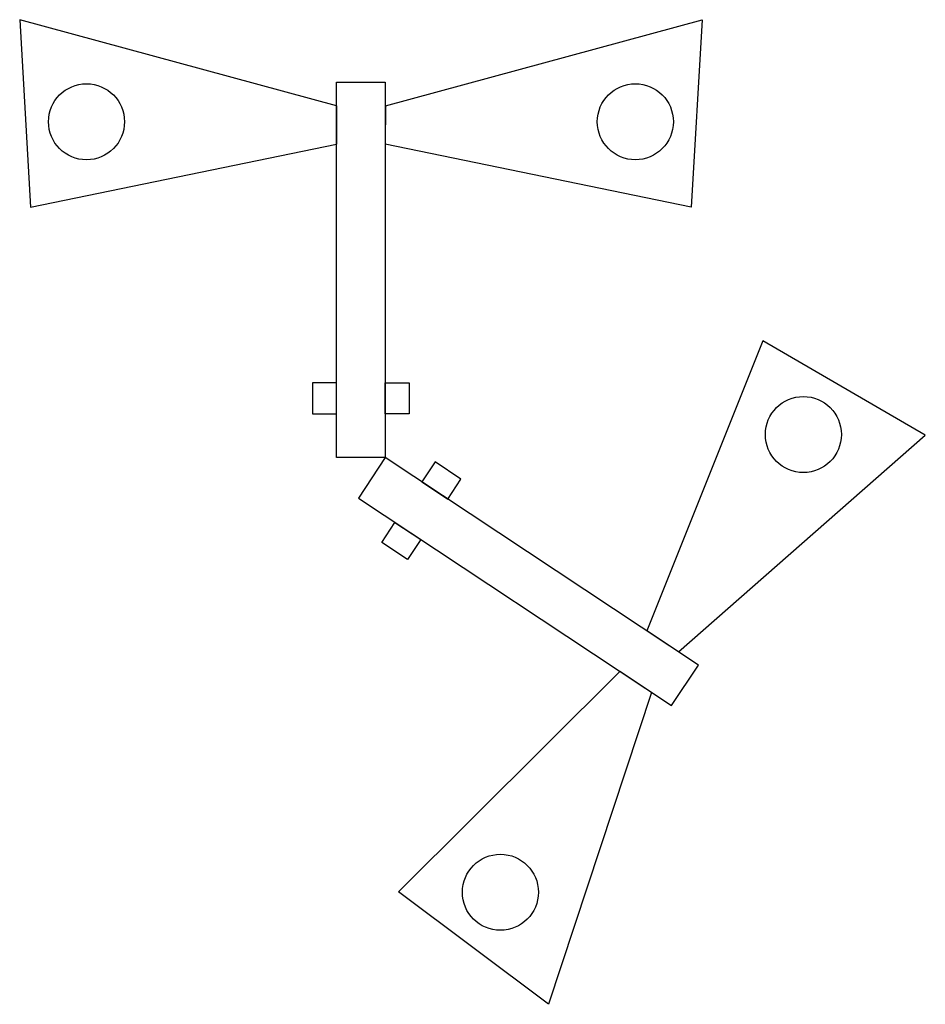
# Model space of a CAD drawing. Header units: millimetres. Extents: x 1052 to 3945, y -734 to 2410.
import ezdxf

# ---------------------------------------------------------------- set-up
doc = ezdxf.new("R2010")
doc.units = ezdxf.units.MM

msp = doc.modelspace()

# ---------------------------------------------------------------- linework, layer by layer
for p, q in [((2064.1, 2135.2), (2064.5, 2013.5)), ((2220.3, 2135.2), (2220, 2013.5)), ((3156.8, 392.1), (3055.2, 459)), ((3070.6, 261.9), (2969.4, 329.3))]:
    msp.add_line(p, q)
for points in [[(1052.5, 2410.5), (1087.3, 1811.8), (2064.5, 2013.5)], [(2064.1, 2135.2), (1052.5, 2410.5)], [(3232, 2410.5), (3197.1, 1811.8), (2220, 2013.5)], [(2220.3, 2135.2), (3232, 2410.5)], [(3944.8, 1083.7), (3426.4, 1385.1), (3055.2, 459)], [(3156.8, 392.1), (3944.8, 1083.7)], [(2741.7, -733.7), (2261.8, -374.1), (2969.4, 329.3)], [(3070.6, 261.9), (2741.7, -733.7)]]:
    msp.add_lwpolyline(points)
for points in [[(2064.5, 2211.3), (2220, 2211.3), (2220, 1011.9), (2064.5, 1011.9)], [(1987.9, 1152.2), (2064.5, 1152.2), (2064.5, 1251.1), (1987.9, 1251.1)], [(2296.6, 1152.2), (2220, 1152.2), (2220, 1251.1), (2296.6, 1251.1)], [(3134.3, 220.1), (3220.1, 349.8), (2220, 1011.9), (2134.1, 882.2)], [(2379.3, 998.3), (2337, 934.4), (2419.4, 879.8), (2461.7, 943.7)], [(2208.9, 740.9), (2251.1, 804.8), (2333.6, 750.2), (2291.3, 686.3)]]:
    msp.add_lwpolyline(points, close=True)
for centre in [(1265.8, 2084.5), (3018.7, 2084.5), (3555.3, 1085.8), (2587.7, -375.9)]:
    msp.add_circle(centre, 121.4)

doc.saveas('drawing.dxf')
